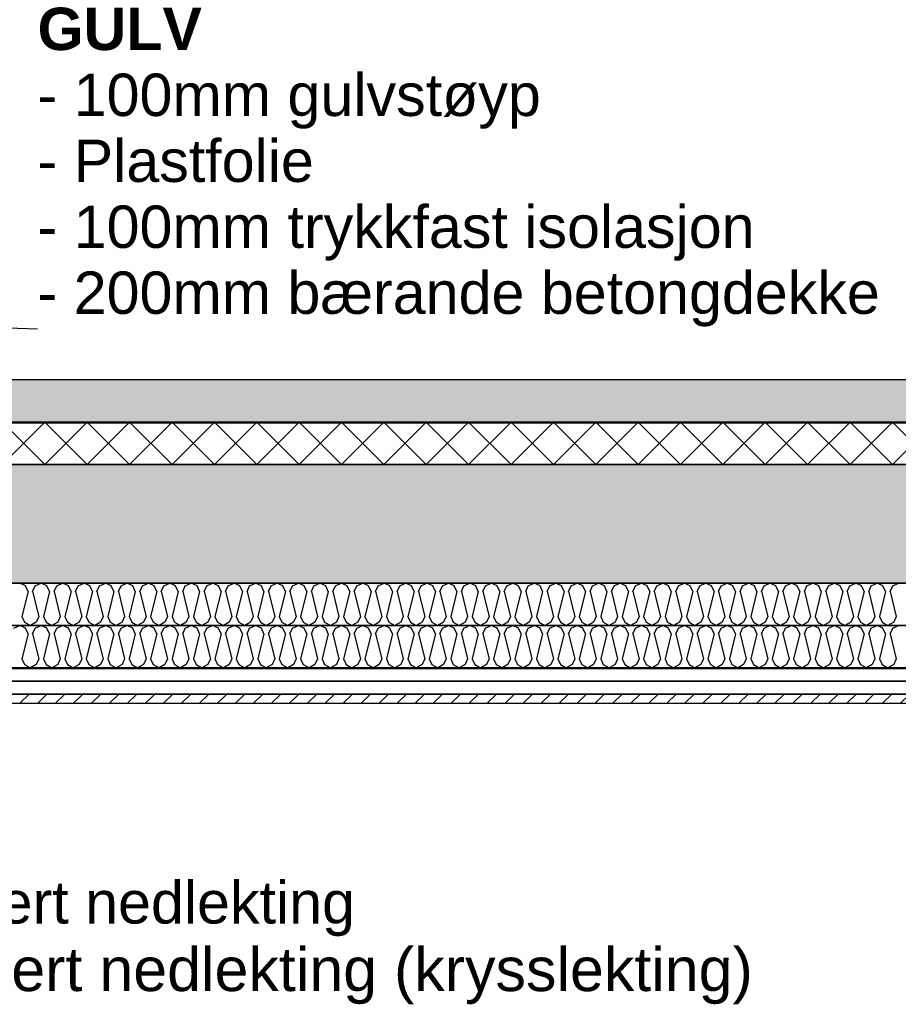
# Model space of a CAD drawing. Header units: millimetres. Extents: x -20520 to 12860, y -2780 to 10870.
# Tile 8 of 147: x -10883 to -8809, y 2025 to 4350. Entities that reach past the tile are written whole.
import ezdxf

# ---------------------------------------------------------------- set-up
doc = ezdxf.new("R2010")
doc.units = ezdxf.units.MM
doc.header["$LTSCALE"] = 0.5
doc.header["$MEASUREMENT"] = 0
doc.linetypes.add('PLINE', pattern=[0])
for name, color, linetype in [('231- Bærende yttervegger (Skravur)(Nye konstruksjoner)', 7, 'Continuous'), ('251- Frittbærende dekker (Skravur)(Nye konstruksjoner)', 7, 'Continuous'), ('858- Detaljer(Nye konstruksjoner)', 7, 'Continuous')]:
    doc.layers.add(name, color=color, linetype=linetype)
doc.styles.add('GENERATED_STYLE_1', font='arial.ttf')
doc.dimstyles.new('GENERATED_STYLE__1', dxfattribs={"dimtxt": 0.18, "dimasz": 76, "dimexe": 0.18, "dimexo": 0.0625, "dimgap": 0, "dimtad": 0, "dimtih": 1, "dimtoh": 1, "dimdec": 4, "dimzin": 0, "dimdsep": 46, "dimcen": 0.09, "dimadec": 0, "dimazin": 0, "dimtfac": 1, "dimtdec": 4, "dimtmove": 0, "dimatfit": 3, "dimldrblk": 'ARROWHEAD_17', "dimfxl": 1, "dimtolj": 1, "dimtzin": 0, "dimarcsym": 0})

# ---------------------------------------------------------------- blocks, each defined once
blk = doc.blocks.new('*X16')
at = {"layer": '251- Frittbærende dekker (Skravur)(Nye konstruksjoner)', "linetype": 'PLINE'}
for p, q in [((-10923.4, 3300), (-10823.4, 3400)), ((-10823.4, 3300), (-10923.4, 3400)), ((-10823.4, 3300), (-10723.4, 3400)), ((-10723.4, 3300), (-10823.4, 3400)), ((-10723.4, 3300), (-10623.4, 3400)), ((-10623.4, 3300), (-10723.4, 3400)), ((-10623.4, 3300), (-10523.4, 3400)), ((-10523.4, 3300), (-10623.4, 3400)), ((-10523.4, 3300), (-10423.4, 3400)), ((-10423.4, 3300), (-10523.4, 3400)), ((-10423.4, 3300), (-10323.4, 3400)), ((-10323.4, 3300), (-10423.4, 3400)), ((-10323.4, 3300), (-10223.4, 3400)), ((-10223.4, 3300), (-10323.4, 3400)), ((-10223.4, 3300), (-10123.4, 3400)), ((-10123.4, 3300), (-10223.4, 3400)), ((-10123.4, 3300), (-10023.4, 3400)), ((-10023.4, 3300), (-10123.4, 3400)), ((-10023.4, 3300), (-9923.4, 3400)), ((-9923.4, 3300), (-10023.4, 3400)), ((-9923.4, 3300), (-9823.4, 3400)), ((-9823.4, 3300), (-9923.4, 3400)), ((-9823.4, 3300), (-9723.4, 3400)), ((-9723.4, 3300), (-9823.4, 3400)), ((-9723.4, 3300), (-9623.4, 3400)), ((-9623.4, 3300), (-9723.4, 3400)), ((-9623.4, 3300), (-9523.4, 3400)), ((-9523.4, 3300), (-9623.4, 3400)), ((-9523.4, 3300), (-9423.4, 3400)), ((-9423.4, 3300), (-9523.4, 3400)), ((-9423.4, 3300), (-9323.4, 3400)), ((-9323.4, 3300), (-9423.4, 3400)), ((-9323.4, 3300), (-9223.4, 3400)), ((-9223.4, 3300), (-9323.4, 3400)), ((-9223.4, 3300), (-9123.4, 3400)), ((-9123.4, 3300), (-9223.4, 3400)), ((-9123.4, 3300), (-9023.4, 3400)), ((-9023.4, 3300), (-9123.4, 3400)), ((-9023.4, 3300), (-8923.4, 3400)), ((-8923.4, 3300), (-9023.4, 3400)), ((-8923.4, 3300), (-8823.4, 3400)), ((-8823.4, 3300), (-8923.4, 3400)), ((-8823.4, 3300), (-8723.4, 3400)), ((-8723.4, 3300), (-8823.4, 3400))]:
    blk.add_line(p, q, dxfattribs=at)
blk = doc.blocks.new('*X17')
at = {"layer": '251- Frittbærende dekker (Skravur)(Nye konstruksjoner)', "linetype": 'PLINE'}
for p, q in [((-10869, 3013.5), (-10882.9, 3020)), ((-10862.9, 2999.9), (-10877.5, 2941.3)), ((-10862.9, 2999.9), (-10869, 3013.5)), ((-10852.3, 2999.9), (-10846.1, 3013.5)), ((-10852.3, 2999.9), (-10837.6, 2941.3)), ((-10846.1, 3013.5), (-10832.3, 3020)), ((-10818.5, 3013.5), (-10832.3, 3020)), ((-10812.3, 2999.9), (-10827, 2941.3)), ((-10812.3, 2999.9), (-10818.5, 3013.5)), ((-10801.7, 2999.9), (-10795.5, 3013.5)), ((-10801.7, 2999.9), (-10787, 2941.3)), ((-10795.5, 3013.5), (-10781.7, 3020)), ((-10767.9, 3013.5), (-10781.7, 3020)), ((-10761.7, 2999.9), (-10776.4, 2941.3)), ((-10761.7, 2999.9), (-10767.9, 3013.5)), ((-10751.1, 2999.9), (-10744.9, 3013.5)), ((-10751.1, 2999.9), (-10736.4, 2941.3)), ((-10744.9, 3013.5), (-10731.1, 3020)), ((-10717.3, 3013.5), (-10731.1, 3020)), ((-10711.1, 2999.9), (-10725.8, 2941.3)), ((-10711.1, 2999.9), (-10717.3, 3013.5)), ((-10700.5, 2999.9), (-10694.3, 3013.5)), ((-10700.5, 2999.9), (-10685.8, 2941.3)), ((-10694.3, 3013.5), (-10680.5, 3020)), ((-10666.7, 3013.5), (-10680.5, 3020)), ((-10660.5, 2999.9), (-10675.2, 2941.3)), ((-10660.5, 2999.9), (-10666.7, 3013.5)), ((-10649.9, 2999.9), (-10643.7, 3013.5)), ((-10649.9, 2999.9), (-10635.2, 2941.3)), ((-10643.7, 3013.5), (-10629.9, 3020)), ((-10616.1, 3013.5), (-10629.9, 3020)), ((-10610, 2999.9), (-10624.6, 2941.3)), ((-10610, 2999.9), (-10616.1, 3013.5)), ((-10599.3, 2999.9), (-10593.2, 3013.5)), ((-10599.3, 2999.9), (-10584.7, 2941.3)), ((-10593.2, 3013.5), (-10579.3, 3020)), ((-10565.5, 3013.5), (-10579.3, 3020)), ((-10559.4, 2999.9), (-10574, 2941.3)), ((-10559.4, 2999.9), (-10565.5, 3013.5)), ((-10548.7, 2999.9), (-10542.6, 3013.5)), ((-10548.7, 2999.9), (-10534.1, 2941.3)), ((-10542.6, 3013.5), (-10528.8, 3020)), ((-10514.9, 3013.5), (-10528.8, 3020)), ((-10508.8, 2999.9), (-10523.4, 2941.3)), ((-10508.8, 2999.9), (-10514.9, 3013.5)), ((-10498.2, 2999.9), (-10492, 3013.5)), ((-10498.2, 2999.9), (-10483.5, 2941.3)), ((-10492, 3013.5), (-10478.2, 3020)), ((-10464.4, 3013.5), (-10478.2, 3020)), ((-10458.2, 2999.9), (-10472.9, 2941.3)), ((-10458.2, 2999.9), (-10464.4, 3013.5)), ((-10447.6, 2999.9), (-10441.4, 3013.5)), ((-10447.6, 2999.9), (-10432.9, 2941.3)), ((-10441.4, 3013.5), (-10427.6, 3020)), ((-10413.8, 3013.5), (-10427.6, 3020)), ((-10407.6, 2999.9), (-10422.3, 2941.3)), ((-10407.6, 2999.9), (-10413.8, 3013.5)), ((-10397, 2999.9), (-10390.8, 3013.5)), ((-10397, 2999.9), (-10382.3, 2941.3)), ((-10390.8, 3013.5), (-10377, 3020)), ((-10363.2, 3013.5), (-10377, 3020)), ((-10357, 2999.9), (-10371.7, 2941.3)), ((-10357, 2999.9), (-10363.2, 3013.5)), ((-10346.4, 2999.9), (-10340.2, 3013.5)), ((-10346.4, 2999.9), (-10331.7, 2941.3)), ((-10340.2, 3013.5), (-10326.4, 3020)), ((-10312.6, 3013.5), (-10326.4, 3020)), ((-10306.4, 2999.9), (-10321.1, 2941.3)), ((-10306.4, 2999.9), (-10312.6, 3013.5)), ((-10295.8, 2999.9), (-10289.6, 3013.5)), ((-10295.8, 2999.9), (-10281.1, 2941.3)), ((-10289.6, 3013.5), (-10275.8, 3020)), ((-10262, 3013.5), (-10275.8, 3020)), ((-10255.9, 2999.9), (-10270.5, 2941.3)), ((-10255.9, 2999.9), (-10262, 3013.5)), ((-10245.2, 2999.9), (-10239.1, 3013.5)), ((-10245.2, 2999.9), (-10230.6, 2941.3)), ((-10239.1, 3013.5), (-10225.2, 3020)), ((-10211.4, 3013.5), (-10225.2, 3020)), ((-10205.3, 2999.9), (-10219.9, 2941.3)), ((-10205.3, 2999.9), (-10211.4, 3013.5)), ((-10194.6, 2999.9), (-10188.5, 3013.5)), ((-10194.6, 2999.9), (-10180, 2941.3)), ((-10188.5, 3013.5), (-10174.7, 3020)), ((-10160.8, 3013.5), (-10174.7, 3020)), ((-10154.7, 2999.9), (-10169.3, 2941.3)), ((-10154.7, 2999.9), (-10160.8, 3013.5)), ((-10144.1, 2999.9), (-10137.9, 3013.5)), ((-10144.1, 2999.9), (-10129.4, 2941.3)), ((-10137.9, 3013.5), (-10124.1, 3020)), ((-10110.3, 3013.5), (-10124.1, 3020)), ((-10104.1, 2999.9), (-10118.8, 2941.3)), ((-10104.1, 2999.9), (-10110.3, 3013.5)), ((-10093.5, 2999.9), (-10087.3, 3013.5)), ((-10093.5, 2999.9), (-10078.8, 2941.3)), ((-10087.3, 3013.5), (-10073.5, 3020)), ((-10059.7, 3013.5), (-10073.5, 3020)), ((-10053.5, 2999.9), (-10068.2, 2941.3)), ((-10053.5, 2999.9), (-10059.7, 3013.5)), ((-10042.9, 2999.9), (-10036.7, 3013.5)), ((-10042.9, 2999.9), (-10028.2, 2941.3)), ((-10036.7, 3013.5), (-10022.9, 3020)), ((-10009.1, 3013.5), (-10022.9, 3020)), ((-10002.9, 2999.9), (-10017.6, 2941.3)), ((-10002.9, 2999.9), (-10009.1, 3013.5)), ((-9992.3, 2999.9), (-9986.1, 3013.5)), ((-9992.3, 2999.9), (-9977.6, 2941.3)), ((-9986.1, 3013.5), (-9972.3, 3020)), ((-9958.5, 3013.5), (-9972.3, 3020)), ((-9952.3, 2999.9), (-9967, 2941.3)), ((-9952.3, 2999.9), (-9958.5, 3013.5)), ((-9941.7, 2999.9), (-9935.5, 3013.5)), ((-9941.7, 2999.9), (-9927, 2941.3)), ((-9935.5, 3013.5), (-9921.7, 3020)), ((-9907.9, 3013.5), (-9921.7, 3020)), ((-9901.8, 2999.9), (-9916.4, 2941.3)), ((-9901.8, 2999.9), (-9907.9, 3013.5)), ((-9891.1, 2999.9), (-9885, 3013.5)), ((-9891.1, 2999.9), (-9876.5, 2941.3)), ((-9885, 3013.5), (-9871.1, 3020)), ((-9857.3, 3013.5), (-9871.1, 3020)), ((-9851.2, 2999.9), (-9865.8, 2941.3)), ((-9851.2, 2999.9), (-9857.3, 3013.5)), ((-9840.5, 2999.9), (-9834.4, 3013.5)), ((-9840.5, 2999.9), (-9825.9, 2941.3)), ((-9834.4, 3013.5), (-9820.6, 3020)), ((-9806.7, 3013.5), (-9820.6, 3020)), ((-9800.6, 2999.9), (-9815.2, 2941.3)), ((-9800.6, 2999.9), (-9806.7, 3013.5)), ((-9790, 2999.9), (-9783.8, 3013.5)), ((-9790, 2999.9), (-9775.3, 2941.3)), ((-9783.8, 3013.5), (-9770, 3020)), ((-9756.2, 3013.5), (-9770, 3020)), ((-9750, 2999.9), (-9764.7, 2941.3)), ((-9750, 2999.9), (-9756.2, 3013.5)), ((-9739.4, 2999.9), (-9733.2, 3013.5)), ((-9739.4, 2999.9), (-9724.7, 2941.3)), ((-9733.2, 3013.5), (-9719.4, 3020)), ((-9705.6, 3013.5), (-9719.4, 3020)), ((-9699.4, 2999.9), (-9714.1, 2941.3)), ((-9699.4, 2999.9), (-9705.6, 3013.5)), ((-9688.8, 2999.9), (-9682.6, 3013.5)), ((-9688.8, 2999.9), (-9674.1, 2941.3)), ((-9682.6, 3013.5), (-9668.8, 3020)), ((-9655, 3013.5), (-9668.8, 3020)), ((-9648.8, 2999.9), (-9663.5, 2941.3)), ((-9648.8, 2999.9), (-9655, 3013.5)), ((-9638.2, 2999.9), (-9632, 3013.5)), ((-9638.2, 2999.9), (-9623.5, 2941.3)), ((-9632, 3013.5), (-9618.2, 3020)), ((-9604.4, 3013.5), (-9618.2, 3020)), ((-9598.2, 2999.9), (-9612.9, 2941.3)), ((-9598.2, 2999.9), (-9604.4, 3013.5)), ((-9587.6, 2999.9), (-9581.4, 3013.5)), ((-9587.6, 2999.9), (-9572.9, 2941.3)), ((-9581.4, 3013.5), (-9567.6, 3020)), ((-9553.8, 3013.5), (-9567.6, 3020)), ((-9547.6, 2999.9), (-9562.3, 2941.3)), ((-9547.6, 2999.9), (-9553.8, 3013.5)), ((-9537, 2999.9), (-9530.9, 3013.5)), ((-9537, 2999.9), (-9522.4, 2941.3)), ((-9530.9, 3013.5), (-9517, 3020)), ((-9503.2, 3013.5), (-9517, 3020)), ((-9497.1, 2999.9), (-9511.7, 2941.3)), ((-9497.1, 2999.9), (-9503.2, 3013.5)), ((-9486.4, 2999.9), (-9480.3, 3013.5)), ((-9486.4, 2999.9), (-9471.8, 2941.3)), ((-9480.3, 3013.5), (-9466.5, 3020)), ((-9452.6, 3013.5), (-9466.5, 3020)), ((-9446.5, 2999.9), (-9461.1, 2941.3)), ((-9446.5, 2999.9), (-9452.6, 3013.5)), ((-9435.8, 2999.9), (-9429.7, 3013.5)), ((-9435.8, 2999.9), (-9421.2, 2941.3)), ((-9429.7, 3013.5), (-9415.9, 3020)), ((-9402.1, 3013.5), (-9415.9, 3020)), ((-9395.9, 2999.9), (-9410.6, 2941.3)), ((-9395.9, 2999.9), (-9402.1, 3013.5)), ((-9385.3, 2999.9), (-9379.1, 3013.5)), ((-9385.3, 2999.9), (-9370.6, 2941.3)), ((-9379.1, 3013.5), (-9365.3, 3020)), ((-9351.5, 3013.5), (-9365.3, 3020)), ((-9345.3, 2999.9), (-9360, 2941.3)), ((-9345.3, 2999.9), (-9351.5, 3013.5)), ((-9334.7, 2999.9), (-9328.5, 3013.5)), ((-9334.7, 2999.9), (-9320, 2941.3)), ((-9328.5, 3013.5), (-9314.7, 3020)), ((-9300.9, 3013.5), (-9314.7, 3020)), ((-9294.7, 2999.9), (-9309.4, 2941.3)), ((-9294.7, 2999.9), (-9300.9, 3013.5)), ((-9284.1, 2999.9), (-9277.9, 3013.5)), ((-9284.1, 2999.9), (-9269.4, 2941.3)), ((-9277.9, 3013.5), (-9264.1, 3020)), ((-9250.3, 3013.5), (-9264.1, 3020)), ((-9244.1, 2999.9), (-9258.8, 2941.3)), ((-9244.1, 2999.9), (-9250.3, 3013.5)), ((-9233.5, 2999.9), (-9227.3, 3013.5)), ((-9233.5, 2999.9), (-9218.8, 2941.3)), ((-9227.3, 3013.5), (-9213.5, 3020)), ((-9199.7, 3013.5), (-9213.5, 3020)), ((-9193.5, 2999.9), (-9208.2, 2941.3)), ((-9193.5, 2999.9), (-9199.7, 3013.5)), ((-9182.9, 2999.9), (-9176.8, 3013.5)), ((-9182.9, 2999.9), (-9168.3, 2941.3)), ((-9176.8, 3013.5), (-9162.9, 3020)), ((-9149.1, 3013.5), (-9162.9, 3020)), ((-9143, 2999.9), (-9157.6, 2941.3)), ((-9143, 2999.9), (-9149.1, 3013.5)), ((-9132.3, 2999.9), (-9126.2, 3013.5)), ((-9132.3, 2999.9), (-9117.7, 2941.3)), ((-9126.2, 3013.5), (-9112.4, 3020)), ((-9098.5, 3013.5), (-9112.4, 3020)), ((-9092.4, 2999.9), (-9107, 2941.3)), ((-9092.4, 2999.9), (-9098.5, 3013.5)), ((-9081.7, 2999.9), (-9075.6, 3013.5)), ((-9081.7, 2999.9), (-9067.1, 2941.3)), ((-9075.6, 3013.5), (-9061.8, 3020)), ((-9048, 3013.5), (-9061.8, 3020)), ((-9041.8, 2999.9), (-9056.5, 2941.3)), ((-9041.8, 2999.9), (-9048, 3013.5)), ((-9031.2, 2999.9), (-9025, 3013.5)), ((-9031.2, 2999.9), (-9016.5, 2941.3)), ((-9025, 3013.5), (-9011.2, 3020)), ((-8997.4, 3013.5), (-9011.2, 3020)), ((-8991.2, 2999.9), (-9005.9, 2941.3)), ((-8991.2, 2999.9), (-8997.4, 3013.5)), ((-8980.6, 2999.9), (-8974.4, 3013.5)), ((-8980.6, 2999.9), (-8965.9, 2941.3)), ((-8974.4, 3013.5), (-8960.6, 3020)), ((-8946.8, 3013.5), (-8960.6, 3020)), ((-8940.6, 2999.9), (-8955.3, 2941.3)), ((-8940.6, 2999.9), (-8946.8, 3013.5)), ((-8930, 2999.9), (-8923.8, 3013.5)), ((-8930, 2999.9), (-8915.3, 2941.3)), ((-8923.8, 3013.5), (-8910, 3020)), ((-8896.2, 3013.5), (-8910, 3020)), ((-8890, 2999.9), (-8904.7, 2941.3)), ((-8890, 2999.9), (-8896.2, 3013.5)), ((-8879.4, 2999.9), (-8873.2, 3013.5)), ((-8879.4, 2999.9), (-8864.7, 2941.3)), ((-8873.2, 3013.5), (-8859.4, 3020)), ((-8845.6, 3013.5), (-8859.4, 3020)), ((-8839.4, 2999.9), (-8854.1, 2941.3)), ((-8839.4, 2999.9), (-8845.6, 3013.5)), ((-8828.8, 2999.9), (-8822.7, 3013.5)), ((-8828.8, 2999.9), (-8814.2, 2941.3)), ((-8822.7, 3013.5), (-8808.8, 3020)), ((-10877.5, 2941.3), (-10871.4, 2927.7)), ((-10837.6, 2941.3), (-10843.8, 2927.7)), ((-10827, 2941.3), (-10820.8, 2927.7)), ((-10787, 2941.3), (-10793.2, 2927.7)), ((-10776.4, 2941.3), (-10770.2, 2927.7)), ((-10736.4, 2941.3), (-10742.6, 2927.7)), ((-10725.8, 2941.3), (-10719.6, 2927.7)), ((-10685.8, 2941.3), (-10692, 2927.7)), ((-10675.2, 2941.3), (-10669, 2927.7)), ((-10635.2, 2941.3), (-10641.4, 2927.7)), ((-10624.6, 2941.3), (-10618.5, 2927.7)), ((-10584.7, 2941.3), (-10590.8, 2927.7)), ((-10574, 2941.3), (-10567.9, 2927.7)), ((-10534.1, 2941.3), (-10540.2, 2927.7)), ((-10523.4, 2941.3), (-10517.3, 2927.7)), ((-10483.5, 2941.3), (-10489.7, 2927.7)), ((-10472.9, 2941.3), (-10466.7, 2927.7)), ((-10432.9, 2941.3), (-10439.1, 2927.7)), ((-10422.3, 2941.3), (-10416.1, 2927.7)), ((-10382.3, 2941.3), (-10388.5, 2927.7)), ((-10371.7, 2941.3), (-10365.5, 2927.7)), ((-10331.7, 2941.3), (-10337.9, 2927.7)), ((-10321.1, 2941.3), (-10314.9, 2927.7)), ((-10281.1, 2941.3), (-10287.3, 2927.7)), ((-10270.5, 2941.3), (-10264.4, 2927.7)), ((-10230.6, 2941.3), (-10236.7, 2927.7)), ((-10219.9, 2941.3), (-10213.8, 2927.7)), ((-10180, 2941.3), (-10186.1, 2927.7)), ((-10169.3, 2941.3), (-10163.2, 2927.7)), ((-10129.4, 2941.3), (-10135.6, 2927.7)), ((-10118.8, 2941.3), (-10112.6, 2927.7)), ((-10078.8, 2941.3), (-10085, 2927.7)), ((-10068.2, 2941.3), (-10062, 2927.7)), ((-10028.2, 2941.3), (-10034.4, 2927.7)), ((-10017.6, 2941.3), (-10011.4, 2927.7)), ((-9977.6, 2941.3), (-9983.8, 2927.7)), ((-9967, 2941.3), (-9960.8, 2927.7)), ((-9927, 2941.3), (-9933.2, 2927.7)), ((-9916.4, 2941.3), (-9910.3, 2927.7)), ((-9876.5, 2941.3), (-9882.6, 2927.7)), ((-9865.8, 2941.3), (-9859.7, 2927.7)), ((-9825.9, 2941.3), (-9832, 2927.7)), ((-9815.2, 2941.3), (-9809.1, 2927.7)), ((-9775.3, 2941.3), (-9781.5, 2927.7)), ((-9764.7, 2941.3), (-9758.5, 2927.7)), ((-9724.7, 2941.3), (-9730.9, 2927.7)), ((-9714.1, 2941.3), (-9707.9, 2927.7)), ((-9674.1, 2941.3), (-9680.3, 2927.7)), ((-9663.5, 2941.3), (-9657.3, 2927.7)), ((-9623.5, 2941.3), (-9629.7, 2927.7)), ((-9612.9, 2941.3), (-9606.7, 2927.7)), ((-9572.9, 2941.3), (-9579.1, 2927.7)), ((-9562.3, 2941.3), (-9556.1, 2927.7)), ((-9522.4, 2941.3), (-9528.5, 2927.7)), ((-9511.7, 2941.3), (-9505.6, 2927.7)), ((-9471.8, 2941.3), (-9477.9, 2927.7)), ((-9461.1, 2941.3), (-9455, 2927.7)), ((-9421.2, 2941.3), (-9427.3, 2927.7)), ((-9410.6, 2941.3), (-9404.4, 2927.7)), ((-9370.6, 2941.3), (-9376.8, 2927.7)), ((-9360, 2941.3), (-9353.8, 2927.7)), ((-9320, 2941.3), (-9326.2, 2927.7)), ((-9309.4, 2941.3), (-9303.2, 2927.7)), ((-9269.4, 2941.3), (-9275.6, 2927.7)), ((-9258.8, 2941.3), (-9252.6, 2927.7)), ((-9218.8, 2941.3), (-9225, 2927.7)), ((-9208.2, 2941.3), (-9202, 2927.7)), ((-9168.3, 2941.3), (-9174.4, 2927.7)), ((-9157.6, 2941.3), (-9151.5, 2927.7)), ((-9117.7, 2941.3), (-9123.8, 2927.7)), ((-9107, 2941.3), (-9100.9, 2927.7)), ((-9067.1, 2941.3), (-9073.2, 2927.7)), ((-9056.5, 2941.3), (-9050.3, 2927.7)), ((-9016.5, 2941.3), (-9022.7, 2927.7)), ((-9005.9, 2941.3), (-8999.7, 2927.7)), ((-8965.9, 2941.3), (-8972.1, 2927.7)), ((-8955.3, 2941.3), (-8949.1, 2927.7)), ((-8915.3, 2941.3), (-8921.5, 2927.7)), ((-8904.7, 2941.3), (-8898.5, 2927.7)), ((-8864.7, 2941.3), (-8870.9, 2927.7)), ((-8854.1, 2941.3), (-8847.9, 2927.7)), ((-8814.2, 2941.3), (-8820.3, 2927.7)), ((-10871.4, 2927.7), (-10857.6, 2920)), ((-10843.8, 2927.7), (-10857.6, 2920)), ((-10820.8, 2927.7), (-10807, 2920)), ((-10793.2, 2927.7), (-10807, 2920)), ((-10770.2, 2927.7), (-10756.4, 2920)), ((-10742.6, 2927.7), (-10756.4, 2920)), ((-10719.6, 2927.7), (-10705.8, 2920)), ((-10692, 2927.7), (-10705.8, 2920)), ((-10669, 2927.7), (-10655.2, 2920)), ((-10641.4, 2927.7), (-10655.2, 2920)), ((-10618.5, 2927.7), (-10604.6, 2920)), ((-10590.8, 2927.7), (-10604.6, 2920)), ((-10567.9, 2927.7), (-10554.1, 2920)), ((-10540.2, 2927.7), (-10554.1, 2920)), ((-10517.3, 2927.7), (-10503.5, 2920)), ((-10489.7, 2927.7), (-10503.5, 2920)), ((-10466.7, 2927.7), (-10452.9, 2920)), ((-10439.1, 2927.7), (-10452.9, 2920)), ((-10416.1, 2927.7), (-10402.3, 2920)), ((-10388.5, 2927.7), (-10402.3, 2920)), ((-10365.5, 2927.7), (-10351.7, 2920)), ((-10337.9, 2927.7), (-10351.7, 2920)), ((-10314.9, 2927.7), (-10301.1, 2920)), ((-10287.3, 2927.7), (-10301.1, 2920)), ((-10264.4, 2927.7), (-10250.5, 2920)), ((-10236.7, 2927.7), (-10250.5, 2920)), ((-10213.8, 2927.7), (-10200, 2920)), ((-10186.1, 2927.7), (-10200, 2920)), ((-10163.2, 2927.7), (-10149.4, 2920)), ((-10135.6, 2927.7), (-10149.4, 2920)), ((-10112.6, 2927.7), (-10098.8, 2920)), ((-10085, 2927.7), (-10098.8, 2920)), ((-10062, 2927.7), (-10048.2, 2920)), ((-10034.4, 2927.7), (-10048.2, 2920)), ((-10011.4, 2927.7), (-9997.6, 2920)), ((-9983.8, 2927.7), (-9997.6, 2920)), ((-9960.8, 2927.7), (-9947, 2920)), ((-9933.2, 2927.7), (-9947, 2920)), ((-9910.3, 2927.7), (-9896.4, 2920)), ((-9882.6, 2927.7), (-9896.4, 2920)), ((-9859.7, 2927.7), (-9845.9, 2920)), ((-9832, 2927.7), (-9845.9, 2920)), ((-9809.1, 2927.7), (-9795.3, 2920)), ((-9781.5, 2927.7), (-9795.3, 2920)), ((-9758.5, 2927.7), (-9744.7, 2920)), ((-9730.9, 2927.7), (-9744.7, 2920)), ((-9707.9, 2927.7), (-9694.1, 2920)), ((-9680.3, 2927.7), (-9694.1, 2920)), ((-9657.3, 2927.7), (-9643.5, 2920)), ((-9629.7, 2927.7), (-9643.5, 2920)), ((-9606.7, 2927.7), (-9592.9, 2920)), ((-9579.1, 2927.7), (-9592.9, 2920)), ((-9556.1, 2927.7), (-9542.3, 2920)), ((-9528.5, 2927.7), (-9542.3, 2920)), ((-9505.6, 2927.7), (-9491.7, 2920)), ((-9477.9, 2927.7), (-9491.7, 2920)), ((-9455, 2927.7), (-9441.2, 2920)), ((-9427.3, 2927.7), (-9441.2, 2920)), ((-9404.4, 2927.7), (-9390.6, 2920)), ((-9376.8, 2927.7), (-9390.6, 2920)), ((-9353.8, 2927.7), (-9340, 2920)), ((-9326.2, 2927.7), (-9340, 2920)), ((-9303.2, 2927.7), (-9289.4, 2920)), ((-9275.6, 2927.7), (-9289.4, 2920)), ((-9252.6, 2927.7), (-9238.8, 2920)), ((-9225, 2927.7), (-9238.8, 2920)), ((-9202, 2927.7), (-9188.2, 2920)), ((-9174.4, 2927.7), (-9188.2, 2920)), ((-9151.5, 2927.7), (-9137.6, 2920)), ((-9123.8, 2927.7), (-9137.6, 2920)), ((-9100.9, 2927.7), (-9087.1, 2920)), ((-9073.2, 2927.7), (-9087.1, 2920)), ((-9050.3, 2927.7), (-9036.5, 2920)), ((-9022.7, 2927.7), (-9036.5, 2920)), ((-8999.7, 2927.7), (-8985.9, 2920)), ((-8972.1, 2927.7), (-8985.9, 2920)), ((-8949.1, 2927.7), (-8935.3, 2920)), ((-8921.5, 2927.7), (-8935.3, 2920)), ((-8898.5, 2927.7), (-8884.7, 2920)), ((-8870.9, 2927.7), (-8884.7, 2920)), ((-8847.9, 2927.7), (-8834.1, 2920)), ((-8820.3, 2927.7), (-8834.1, 2920))]:
    blk.add_line(p, q, dxfattribs=at)
blk = doc.blocks.new('*X18')
at = {"layer": '251- Frittbærende dekker (Skravur)(Nye konstruksjoner)', "linetype": 'PLINE'}
for p, q in [((-10896.7, 2913.5), (-10882.9, 2920)), ((-10869, 2913.5), (-10882.9, 2920)), ((-10862.9, 2899.9), (-10869, 2913.5)), ((-10852.3, 2899.9), (-10846.1, 2913.5)), ((-10846.1, 2913.5), (-10832.3, 2920)), ((-10818.5, 2913.5), (-10832.3, 2920)), ((-10812.3, 2899.9), (-10818.5, 2913.5)), ((-10801.7, 2899.9), (-10795.5, 2913.5)), ((-10795.5, 2913.5), (-10781.7, 2920)), ((-10767.9, 2913.5), (-10781.7, 2920)), ((-10761.7, 2899.9), (-10767.9, 2913.5)), ((-10751.1, 2899.9), (-10744.9, 2913.5)), ((-10744.9, 2913.5), (-10731.1, 2920)), ((-10717.3, 2913.5), (-10731.1, 2920)), ((-10711.1, 2899.9), (-10717.3, 2913.5)), ((-10700.5, 2899.9), (-10694.3, 2913.5)), ((-10694.3, 2913.5), (-10680.5, 2920)), ((-10666.7, 2913.5), (-10680.5, 2920)), ((-10660.5, 2899.9), (-10666.7, 2913.5)), ((-10649.9, 2899.9), (-10643.7, 2913.5)), ((-10643.7, 2913.5), (-10629.9, 2920)), ((-10616.1, 2913.5), (-10629.9, 2920)), ((-10610, 2899.9), (-10616.1, 2913.5)), ((-10599.3, 2899.9), (-10593.2, 2913.5)), ((-10593.2, 2913.5), (-10579.3, 2920)), ((-10565.5, 2913.5), (-10579.3, 2920)), ((-10559.4, 2899.9), (-10565.5, 2913.5)), ((-10548.7, 2899.9), (-10542.6, 2913.5)), ((-10542.6, 2913.5), (-10528.8, 2920)), ((-10514.9, 2913.5), (-10528.8, 2920)), ((-10508.8, 2899.9), (-10514.9, 2913.5)), ((-10498.2, 2899.9), (-10492, 2913.5)), ((-10492, 2913.5), (-10478.2, 2920)), ((-10464.4, 2913.5), (-10478.2, 2920)), ((-10458.2, 2899.9), (-10464.4, 2913.5)), ((-10447.6, 2899.9), (-10441.4, 2913.5)), ((-10441.4, 2913.5), (-10427.6, 2920)), ((-10413.8, 2913.5), (-10427.6, 2920)), ((-10407.6, 2899.9), (-10413.8, 2913.5)), ((-10397, 2899.9), (-10390.8, 2913.5)), ((-10390.8, 2913.5), (-10377, 2920)), ((-10363.2, 2913.5), (-10377, 2920)), ((-10357, 2899.9), (-10363.2, 2913.5)), ((-10346.4, 2899.9), (-10340.2, 2913.5)), ((-10340.2, 2913.5), (-10326.4, 2920)), ((-10312.6, 2913.5), (-10326.4, 2920)), ((-10306.4, 2899.9), (-10312.6, 2913.5)), ((-10295.8, 2899.9), (-10289.6, 2913.5)), ((-10289.6, 2913.5), (-10275.8, 2920)), ((-10262, 2913.5), (-10275.8, 2920)), ((-10255.9, 2899.9), (-10262, 2913.5)), ((-10245.2, 2899.9), (-10239.1, 2913.5)), ((-10239.1, 2913.5), (-10225.2, 2920)), ((-10211.4, 2913.5), (-10225.2, 2920)), ((-10205.3, 2899.9), (-10211.4, 2913.5)), ((-10194.6, 2899.9), (-10188.5, 2913.5)), ((-10188.5, 2913.5), (-10174.7, 2920)), ((-10160.8, 2913.5), (-10174.7, 2920)), ((-10154.7, 2899.9), (-10160.8, 2913.5)), ((-10144.1, 2899.9), (-10137.9, 2913.5)), ((-10137.9, 2913.5), (-10124.1, 2920)), ((-10110.3, 2913.5), (-10124.1, 2920)), ((-10104.1, 2899.9), (-10110.3, 2913.5)), ((-10093.5, 2899.9), (-10087.3, 2913.5)), ((-10087.3, 2913.5), (-10073.5, 2920)), ((-10059.7, 2913.5), (-10073.5, 2920)), ((-10053.5, 2899.9), (-10059.7, 2913.5)), ((-10042.9, 2899.9), (-10036.7, 2913.5)), ((-10036.7, 2913.5), (-10022.9, 2920)), ((-10009.1, 2913.5), (-10022.9, 2920)), ((-10002.9, 2899.9), (-10009.1, 2913.5)), ((-9992.3, 2899.9), (-9986.1, 2913.5)), ((-9986.1, 2913.5), (-9972.3, 2920)), ((-9958.5, 2913.5), (-9972.3, 2920)), ((-9952.3, 2899.9), (-9958.5, 2913.5)), ((-9941.7, 2899.9), (-9935.5, 2913.5)), ((-9935.5, 2913.5), (-9921.7, 2920)), ((-9907.9, 2913.5), (-9921.7, 2920)), ((-9901.8, 2899.9), (-9907.9, 2913.5)), ((-9891.1, 2899.9), (-9885, 2913.5)), ((-9885, 2913.5), (-9871.1, 2920)), ((-9857.3, 2913.5), (-9871.1, 2920)), ((-9851.2, 2899.9), (-9857.3, 2913.5)), ((-9840.5, 2899.9), (-9834.4, 2913.5)), ((-9834.4, 2913.5), (-9820.6, 2920)), ((-9806.7, 2913.5), (-9820.6, 2920)), ((-9800.6, 2899.9), (-9806.7, 2913.5)), ((-9790, 2899.9), (-9783.8, 2913.5)), ((-9783.8, 2913.5), (-9770, 2920)), ((-9756.2, 2913.5), (-9770, 2920)), ((-9750, 2899.9), (-9756.2, 2913.5)), ((-9739.4, 2899.9), (-9733.2, 2913.5)), ((-9733.2, 2913.5), (-9719.4, 2920)), ((-9705.6, 2913.5), (-9719.4, 2920)), ((-9699.4, 2899.9), (-9705.6, 2913.5)), ((-9688.8, 2899.9), (-9682.6, 2913.5)), ((-9682.6, 2913.5), (-9668.8, 2920)), ((-9655, 2913.5), (-9668.8, 2920)), ((-9648.8, 2899.9), (-9655, 2913.5)), ((-9638.2, 2899.9), (-9632, 2913.5)), ((-9632, 2913.5), (-9618.2, 2920)), ((-9604.4, 2913.5), (-9618.2, 2920)), ((-9598.2, 2899.9), (-9604.4, 2913.5)), ((-9587.6, 2899.9), (-9581.4, 2913.5)), ((-9581.4, 2913.5), (-9567.6, 2920)), ((-9553.8, 2913.5), (-9567.6, 2920)), ((-9547.6, 2899.9), (-9553.8, 2913.5)), ((-9537, 2899.9), (-9530.9, 2913.5)), ((-9530.9, 2913.5), (-9517, 2920)), ((-9503.2, 2913.5), (-9517, 2920)), ((-9497.1, 2899.9), (-9503.2, 2913.5)), ((-9486.4, 2899.9), (-9480.3, 2913.5)), ((-9480.3, 2913.5), (-9466.5, 2920)), ((-9452.6, 2913.5), (-9466.5, 2920)), ((-9446.5, 2899.9), (-9452.6, 2913.5)), ((-9435.8, 2899.9), (-9429.7, 2913.5)), ((-9429.7, 2913.5), (-9415.9, 2920)), ((-9402.1, 2913.5), (-9415.9, 2920)), ((-9395.9, 2899.9), (-9402.1, 2913.5)), ((-9385.3, 2899.9), (-9379.1, 2913.5)), ((-9379.1, 2913.5), (-9365.3, 2920)), ((-9351.5, 2913.5), (-9365.3, 2920)), ((-9345.3, 2899.9), (-9351.5, 2913.5)), ((-9334.7, 2899.9), (-9328.5, 2913.5)), ((-9328.5, 2913.5), (-9314.7, 2920)), ((-9300.9, 2913.5), (-9314.7, 2920)), ((-9294.7, 2899.9), (-9300.9, 2913.5)), ((-9284.1, 2899.9), (-9277.9, 2913.5)), ((-9277.9, 2913.5), (-9264.1, 2920)), ((-9250.3, 2913.5), (-9264.1, 2920)), ((-9244.1, 2899.9), (-9250.3, 2913.5)), ((-9233.5, 2899.9), (-9227.3, 2913.5)), ((-9227.3, 2913.5), (-9213.5, 2920)), ((-9199.7, 2913.5), (-9213.5, 2920)), ((-9193.5, 2899.9), (-9199.7, 2913.5)), ((-9182.9, 2899.9), (-9176.8, 2913.5)), ((-9176.8, 2913.5), (-9162.9, 2920)), ((-9149.1, 2913.5), (-9162.9, 2920)), ((-9143, 2899.9), (-9149.1, 2913.5)), ((-9132.3, 2899.9), (-9126.2, 2913.5)), ((-9126.2, 2913.5), (-9112.4, 2920)), ((-9098.5, 2913.5), (-9112.4, 2920)), ((-9092.4, 2899.9), (-9098.5, 2913.5)), ((-9081.7, 2899.9), (-9075.6, 2913.5)), ((-9075.6, 2913.5), (-9061.8, 2920)), ((-9048, 2913.5), (-9061.8, 2920)), ((-9041.8, 2899.9), (-9048, 2913.5)), ((-9031.2, 2899.9), (-9025, 2913.5)), ((-9025, 2913.5), (-9011.2, 2920)), ((-8997.4, 2913.5), (-9011.2, 2920)), ((-8991.2, 2899.9), (-8997.4, 2913.5)), ((-8980.6, 2899.9), (-8974.4, 2913.5)), ((-8974.4, 2913.5), (-8960.6, 2920)), ((-8946.8, 2913.5), (-8960.6, 2920)), ((-8940.6, 2899.9), (-8946.8, 2913.5)), ((-8930, 2899.9), (-8923.8, 2913.5)), ((-8923.8, 2913.5), (-8910, 2920)), ((-8896.2, 2913.5), (-8910, 2920)), ((-8890, 2899.9), (-8896.2, 2913.5)), ((-8879.4, 2899.9), (-8873.2, 2913.5)), ((-8873.2, 2913.5), (-8859.4, 2920)), ((-8845.6, 2913.5), (-8859.4, 2920)), ((-8839.4, 2899.9), (-8845.6, 2913.5)), ((-8828.8, 2899.9), (-8822.7, 2913.5)), ((-8822.7, 2913.5), (-8808.8, 2920)), ((-10862.9, 2899.9), (-10877.5, 2841.3)), ((-10852.3, 2899.9), (-10837.6, 2841.3)), ((-10812.3, 2899.9), (-10827, 2841.3)), ((-10801.7, 2899.9), (-10787, 2841.3)), ((-10761.7, 2899.9), (-10776.4, 2841.3)), ((-10751.1, 2899.9), (-10736.4, 2841.3)), ((-10711.1, 2899.9), (-10725.8, 2841.3)), ((-10700.5, 2899.9), (-10685.8, 2841.3)), ((-10660.5, 2899.9), (-10675.2, 2841.3)), ((-10649.9, 2899.9), (-10635.2, 2841.3)), ((-10610, 2899.9), (-10624.6, 2841.3)), ((-10599.3, 2899.9), (-10584.7, 2841.3)), ((-10559.4, 2899.9), (-10574, 2841.3)), ((-10548.7, 2899.9), (-10534.1, 2841.3)), ((-10508.8, 2899.9), (-10523.4, 2841.3)), ((-10498.2, 2899.9), (-10483.5, 2841.3)), ((-10458.2, 2899.9), (-10472.9, 2841.3)), ((-10447.6, 2899.9), (-10432.9, 2841.3)), ((-10407.6, 2899.9), (-10422.3, 2841.3)), ((-10397, 2899.9), (-10382.3, 2841.3)), ((-10357, 2899.9), (-10371.7, 2841.3)), ((-10346.4, 2899.9), (-10331.7, 2841.3)), ((-10306.4, 2899.9), (-10321.1, 2841.3)), ((-10295.8, 2899.9), (-10281.1, 2841.3)), ((-10255.9, 2899.9), (-10270.5, 2841.3)), ((-10245.2, 2899.9), (-10230.6, 2841.3)), ((-10205.3, 2899.9), (-10219.9, 2841.3)), ((-10194.6, 2899.9), (-10180, 2841.3)), ((-10154.7, 2899.9), (-10169.3, 2841.3)), ((-10144.1, 2899.9), (-10129.4, 2841.3)), ((-10104.1, 2899.9), (-10118.8, 2841.3)), ((-10093.5, 2899.9), (-10078.8, 2841.3)), ((-10053.5, 2899.9), (-10068.2, 2841.3)), ((-10042.9, 2899.9), (-10028.2, 2841.3)), ((-10002.9, 2899.9), (-10017.6, 2841.3)), ((-9992.3, 2899.9), (-9977.6, 2841.3)), ((-9952.3, 2899.9), (-9967, 2841.3)), ((-9941.7, 2899.9), (-9927, 2841.3)), ((-9901.8, 2899.9), (-9916.4, 2841.3)), ((-9891.1, 2899.9), (-9876.5, 2841.3)), ((-9851.2, 2899.9), (-9865.8, 2841.3)), ((-9840.5, 2899.9), (-9825.9, 2841.3)), ((-9800.6, 2899.9), (-9815.2, 2841.3)), ((-9790, 2899.9), (-9775.3, 2841.3)), ((-9750, 2899.9), (-9764.7, 2841.3)), ((-9739.4, 2899.9), (-9724.7, 2841.3)), ((-9699.4, 2899.9), (-9714.1, 2841.3)), ((-9688.8, 2899.9), (-9674.1, 2841.3)), ((-9648.8, 2899.9), (-9663.5, 2841.3)), ((-9638.2, 2899.9), (-9623.5, 2841.3)), ((-9598.2, 2899.9), (-9612.9, 2841.3)), ((-9587.6, 2899.9), (-9572.9, 2841.3)), ((-9547.6, 2899.9), (-9562.3, 2841.3)), ((-9537, 2899.9), (-9522.4, 2841.3)), ((-9497.1, 2899.9), (-9511.7, 2841.3)), ((-9486.4, 2899.9), (-9471.8, 2841.3)), ((-9446.5, 2899.9), (-9461.1, 2841.3)), ((-9435.8, 2899.9), (-9421.2, 2841.3)), ((-9395.9, 2899.9), (-9410.6, 2841.3)), ((-9385.3, 2899.9), (-9370.6, 2841.3)), ((-9345.3, 2899.9), (-9360, 2841.3)), ((-9334.7, 2899.9), (-9320, 2841.3)), ((-9294.7, 2899.9), (-9309.4, 2841.3)), ((-9284.1, 2899.9), (-9269.4, 2841.3)), ((-9244.1, 2899.9), (-9258.8, 2841.3)), ((-9233.5, 2899.9), (-9218.8, 2841.3)), ((-9193.5, 2899.9), (-9208.2, 2841.3)), ((-9182.9, 2899.9), (-9168.3, 2841.3)), ((-9143, 2899.9), (-9157.6, 2841.3)), ((-9132.3, 2899.9), (-9117.7, 2841.3)), ((-9092.4, 2899.9), (-9107, 2841.3)), ((-9081.7, 2899.9), (-9067.1, 2841.3)), ((-9041.8, 2899.9), (-9056.5, 2841.3)), ((-9031.2, 2899.9), (-9016.5, 2841.3)), ((-8991.2, 2899.9), (-9005.9, 2841.3)), ((-8980.6, 2899.9), (-8965.9, 2841.3)), ((-8940.6, 2899.9), (-8955.3, 2841.3)), ((-8930, 2899.9), (-8915.3, 2841.3)), ((-8890, 2899.9), (-8904.7, 2841.3)), ((-8879.4, 2899.9), (-8864.7, 2841.3)), ((-8839.4, 2899.9), (-8854.1, 2841.3)), ((-8828.8, 2899.9), (-8814.2, 2841.3)), ((-10877.5, 2841.3), (-10871.4, 2827.7)), ((-10837.6, 2841.3), (-10843.8, 2827.7)), ((-10827, 2841.3), (-10820.8, 2827.7)), ((-10787, 2841.3), (-10793.2, 2827.7)), ((-10776.4, 2841.3), (-10770.2, 2827.7)), ((-10736.4, 2841.3), (-10742.6, 2827.7)), ((-10725.8, 2841.3), (-10719.6, 2827.7)), ((-10685.8, 2841.3), (-10692, 2827.7)), ((-10675.2, 2841.3), (-10669, 2827.7)), ((-10635.2, 2841.3), (-10641.4, 2827.7)), ((-10624.6, 2841.3), (-10618.5, 2827.7)), ((-10584.7, 2841.3), (-10590.8, 2827.7)), ((-10574, 2841.3), (-10567.9, 2827.7)), ((-10534.1, 2841.3), (-10540.2, 2827.7)), ((-10523.4, 2841.3), (-10517.3, 2827.7)), ((-10483.5, 2841.3), (-10489.7, 2827.7)), ((-10472.9, 2841.3), (-10466.7, 2827.7)), ((-10432.9, 2841.3), (-10439.1, 2827.7)), ((-10422.3, 2841.3), (-10416.1, 2827.7)), ((-10382.3, 2841.3), (-10388.5, 2827.7)), ((-10371.7, 2841.3), (-10365.5, 2827.7)), ((-10331.7, 2841.3), (-10337.9, 2827.7)), ((-10321.1, 2841.3), (-10314.9, 2827.7)), ((-10281.1, 2841.3), (-10287.3, 2827.7)), ((-10270.5, 2841.3), (-10264.4, 2827.7)), ((-10230.6, 2841.3), (-10236.7, 2827.7)), ((-10219.9, 2841.3), (-10213.8, 2827.7)), ((-10180, 2841.3), (-10186.1, 2827.7)), ((-10169.3, 2841.3), (-10163.2, 2827.7)), ((-10129.4, 2841.3), (-10135.6, 2827.7)), ((-10118.8, 2841.3), (-10112.6, 2827.7)), ((-10078.8, 2841.3), (-10085, 2827.7)), ((-10068.2, 2841.3), (-10062, 2827.7)), ((-10028.2, 2841.3), (-10034.4, 2827.7)), ((-10017.6, 2841.3), (-10011.4, 2827.7)), ((-9977.6, 2841.3), (-9983.8, 2827.7)), ((-9967, 2841.3), (-9960.8, 2827.7)), ((-9927, 2841.3), (-9933.2, 2827.7)), ((-9916.4, 2841.3), (-9910.3, 2827.7)), ((-9876.5, 2841.3), (-9882.6, 2827.7)), ((-9865.8, 2841.3), (-9859.7, 2827.7)), ((-9825.9, 2841.3), (-9832, 2827.7)), ((-9815.2, 2841.3), (-9809.1, 2827.7)), ((-9775.3, 2841.3), (-9781.5, 2827.7)), ((-9764.7, 2841.3), (-9758.5, 2827.7)), ((-9724.7, 2841.3), (-9730.9, 2827.7)), ((-9714.1, 2841.3), (-9707.9, 2827.7)), ((-9674.1, 2841.3), (-9680.3, 2827.7)), ((-9663.5, 2841.3), (-9657.3, 2827.7)), ((-9623.5, 2841.3), (-9629.7, 2827.7)), ((-9612.9, 2841.3), (-9606.7, 2827.7)), ((-9572.9, 2841.3), (-9579.1, 2827.7)), ((-9562.3, 2841.3), (-9556.1, 2827.7)), ((-9522.4, 2841.3), (-9528.5, 2827.7)), ((-9511.7, 2841.3), (-9505.6, 2827.7)), ((-9471.8, 2841.3), (-9477.9, 2827.7)), ((-9461.1, 2841.3), (-9455, 2827.7)), ((-9421.2, 2841.3), (-9427.3, 2827.7)), ((-9410.6, 2841.3), (-9404.4, 2827.7)), ((-9370.6, 2841.3), (-9376.8, 2827.7)), ((-9360, 2841.3), (-9353.8, 2827.7)), ((-9320, 2841.3), (-9326.2, 2827.7)), ((-9309.4, 2841.3), (-9303.2, 2827.7)), ((-9269.4, 2841.3), (-9275.6, 2827.7)), ((-9258.8, 2841.3), (-9252.6, 2827.7)), ((-9218.8, 2841.3), (-9225, 2827.7)), ((-9208.2, 2841.3), (-9202, 2827.7)), ((-9168.3, 2841.3), (-9174.4, 2827.7)), ((-9157.6, 2841.3), (-9151.5, 2827.7)), ((-9117.7, 2841.3), (-9123.8, 2827.7)), ((-9107, 2841.3), (-9100.9, 2827.7)), ((-9067.1, 2841.3), (-9073.2, 2827.7)), ((-9056.5, 2841.3), (-9050.3, 2827.7)), ((-9016.5, 2841.3), (-9022.7, 2827.7)), ((-9005.9, 2841.3), (-8999.7, 2827.7)), ((-8965.9, 2841.3), (-8972.1, 2827.7)), ((-8955.3, 2841.3), (-8949.1, 2827.7)), ((-8915.3, 2841.3), (-8921.5, 2827.7)), ((-8904.7, 2841.3), (-8898.5, 2827.7)), ((-8864.7, 2841.3), (-8870.9, 2827.7)), ((-8854.1, 2841.3), (-8847.9, 2827.7)), ((-8814.2, 2841.3), (-8820.3, 2827.7)), ((-10871.4, 2827.7), (-10857.6, 2820)), ((-10843.8, 2827.7), (-10857.6, 2820)), ((-10820.8, 2827.7), (-10807, 2820)), ((-10793.2, 2827.7), (-10807, 2820)), ((-10770.2, 2827.7), (-10756.4, 2820)), ((-10742.6, 2827.7), (-10756.4, 2820)), ((-10719.6, 2827.7), (-10705.8, 2820)), ((-10692, 2827.7), (-10705.8, 2820)), ((-10669, 2827.7), (-10655.2, 2820)), ((-10641.4, 2827.7), (-10655.2, 2820)), ((-10618.5, 2827.7), (-10604.6, 2820)), ((-10590.8, 2827.7), (-10604.6, 2820)), ((-10567.9, 2827.7), (-10554.1, 2820)), ((-10540.2, 2827.7), (-10554.1, 2820)), ((-10517.3, 2827.7), (-10503.5, 2820)), ((-10489.7, 2827.7), (-10503.5, 2820)), ((-10466.7, 2827.7), (-10452.9, 2820)), ((-10439.1, 2827.7), (-10452.9, 2820)), ((-10416.1, 2827.7), (-10402.3, 2820)), ((-10388.5, 2827.7), (-10402.3, 2820)), ((-10365.5, 2827.7), (-10351.7, 2820)), ((-10337.9, 2827.7), (-10351.7, 2820)), ((-10314.9, 2827.7), (-10301.1, 2820)), ((-10287.3, 2827.7), (-10301.1, 2820)), ((-10264.4, 2827.7), (-10250.5, 2820)), ((-10236.7, 2827.7), (-10250.5, 2820)), ((-10213.8, 2827.7), (-10200, 2820)), ((-10186.1, 2827.7), (-10200, 2820)), ((-10163.2, 2827.7), (-10149.4, 2820)), ((-10135.6, 2827.7), (-10149.4, 2820)), ((-10112.6, 2827.7), (-10098.8, 2820)), ((-10085, 2827.7), (-10098.8, 2820)), ((-10062, 2827.7), (-10048.2, 2820)), ((-10034.4, 2827.7), (-10048.2, 2820)), ((-10011.4, 2827.7), (-9997.6, 2820)), ((-9983.8, 2827.7), (-9997.6, 2820)), ((-9960.8, 2827.7), (-9947, 2820)), ((-9933.2, 2827.7), (-9947, 2820)), ((-9910.3, 2827.7), (-9896.4, 2820)), ((-9882.6, 2827.7), (-9896.4, 2820)), ((-9859.7, 2827.7), (-9845.9, 2820)), ((-9832, 2827.7), (-9845.9, 2820)), ((-9809.1, 2827.7), (-9795.3, 2820)), ((-9781.5, 2827.7), (-9795.3, 2820)), ((-9758.5, 2827.7), (-9744.7, 2820)), ((-9730.9, 2827.7), (-9744.7, 2820)), ((-9707.9, 2827.7), (-9694.1, 2820)), ((-9680.3, 2827.7), (-9694.1, 2820)), ((-9657.3, 2827.7), (-9643.5, 2820)), ((-9629.7, 2827.7), (-9643.5, 2820)), ((-9606.7, 2827.7), (-9592.9, 2820)), ((-9579.1, 2827.7), (-9592.9, 2820)), ((-9556.1, 2827.7), (-9542.3, 2820)), ((-9528.5, 2827.7), (-9542.3, 2820)), ((-9505.6, 2827.7), (-9491.7, 2820)), ((-9477.9, 2827.7), (-9491.7, 2820)), ((-9455, 2827.7), (-9441.2, 2820)), ((-9427.3, 2827.7), (-9441.2, 2820)), ((-9404.4, 2827.7), (-9390.6, 2820)), ((-9376.8, 2827.7), (-9390.6, 2820)), ((-9353.8, 2827.7), (-9340, 2820)), ((-9326.2, 2827.7), (-9340, 2820)), ((-9303.2, 2827.7), (-9289.4, 2820)), ((-9275.6, 2827.7), (-9289.4, 2820)), ((-9252.6, 2827.7), (-9238.8, 2820)), ((-9225, 2827.7), (-9238.8, 2820)), ((-9202, 2827.7), (-9188.2, 2820)), ((-9174.4, 2827.7), (-9188.2, 2820)), ((-9151.5, 2827.7), (-9137.6, 2820)), ((-9123.8, 2827.7), (-9137.6, 2820)), ((-9100.9, 2827.7), (-9087.1, 2820)), ((-9073.2, 2827.7), (-9087.1, 2820)), ((-9050.3, 2827.7), (-9036.5, 2820)), ((-9022.7, 2827.7), (-9036.5, 2820)), ((-8999.7, 2827.7), (-8985.9, 2820)), ((-8972.1, 2827.7), (-8985.9, 2820)), ((-8949.1, 2827.7), (-8935.3, 2820)), ((-8921.5, 2827.7), (-8935.3, 2820)), ((-8898.5, 2827.7), (-8884.7, 2820)), ((-8870.9, 2827.7), (-8884.7, 2820)), ((-8847.9, 2827.7), (-8834.1, 2820)), ((-8820.3, 2827.7), (-8834.1, 2820))]:
    blk.add_line(p, q, dxfattribs=at)
blk = doc.blocks.new('ARROWHEAD_17')
at = {"linetype": 'Continuous'}
for p, q in [((-0.188, -0.7), (0.188, 0.7)), ((0, 0), (-1, 0))]:
    blk.add_line(p, q, dxfattribs=at)

msp = doc.modelspace()

# ---------------------------------------------------------------- hatches: boundary and pattern name
at = {"layer": '251- Frittbærende dekker (Skravur)(Nye konstruksjoner)', "linetype": 'Continuous'}
h = msp.add_hatch(dxfattribs=at)
h.set_pattern_fill('Betong_lett', color=256, style=0, pattern_type=2)
h.set_pattern_definition([(0, (54676.57, -2000), (0, 389.7114), [24.375, -200.625]), (0, (54789.07, -1805.14), (0, 389.7114), [24.375, -200.625]), (60, (54676.57, -2000), (-337.5, 194.8557), [24.375, -200.625]), (60, (54901.57, -2000), (-337.5, 194.8557), [24.375, -200.625]), (120, (54700.95, -2000), (337.5, 194.8557), [24.375, -200.625]), (120, (54925.95, -2000), (337.5, 194.8557), [24.375, -200.625]), (0, (54676.57, -1962.5), (0, 75), [0, -75, 0, -112.5]), (45, (54714.07, -1962.5), (-53.03301, 53.03301), [0, -56.25, 0, -93.75])])
h.paths.add_polyline_path([(-12826, 3400), (-7237, 3400), (-7237, 3500), (-12826, 3500)])
msp.add_hatch(color=256, dxfattribs=at).paths.add_polyline_path([(-12828, 3398), (-7235, 3398), (-7235, 3400), (-12828, 3400)])
h = msp.add_hatch(dxfattribs=at)
h.set_pattern_fill('Betong_strukturell', color=256, style=0, pattern_type=2)
h.set_pattern_definition([(0, (54676.57, -1999), (0, 311.7692), [30, -150]), (0, (54766.57, -1843.1), (0, 311.7692), [30, -150]), (60, (54676.57, -1999), (-270, 155.8846), [30, -150]), (60, (54856.57, -1999), (-270, 155.8846), [30, -150]), (120, (54706.57, -1999), (270, 155.8846), [30, -150]), (120, (54886.57, -1999), (270, 155.8846), [30, -150]), (0, (54676.57, -1969), (0, 60), [0, -60, 0, -90.000004]), (45, (54706.57, -1969), (-42.42641, 42.42641), [0, -45, 0, -75.000003])])
h.paths.add_polyline_path([(-13000, 3020), (-150, 3020), (-150, 3300), (-13000, 3300)])
h = msp.add_hatch(dxfattribs=at)
h.set_pattern_fill('Prikker_tett', color=256, style=0, pattern_type=2)
h.set_pattern_definition([(0, (0, 0), (0, 43.30127), [0, -25]), (0, (12.5, 21.65), (0, 43.30127), [0, -25])])
h.paths.add_polyline_path([(-13100, 2818), (-5100, 2818), (-5100, 2820), (-13100, 2820)])
h = msp.add_hatch(dxfattribs=at)
h.set_pattern_fill('Skrålinjer_1', color=256, style=0, pattern_type=2)
h.set_pattern_definition([(45, (0, 0), (-21.213203, 21.213203), [])])
h.paths.add_polyline_path([(-13127, 2736), (-5132, 2736), (-5132, 2758), (-13127, 2758)])

# ---------------------------------------------------------------- linework, layer by layer
at = {"layer": '231- Bærende yttervegger (Skravur)(Nye konstruksjoner)', "linetype": 'PLINE', "flags": 128}
for points in [[(-5132, 2818), (-13112, 2818), (-13112, 2788), (-5132, 2788)], [(-5132, 2788), (-13112, 2788), (-13112, 2758), (-5132, 2758)]]:
    msp.add_lwpolyline(points, close=True, dxfattribs=at)
at = {"layer": '251- Frittbærende dekker (Skravur)(Nye konstruksjoner)', "linetype": 'PLINE', "flags": 128}
for points in [[(-12826, 3400), (-7237, 3400), (-7237, 3500), (-12826, 3500)], [(-150, 3400), (-12850, 3400), (-12850, 3300), (-150, 3300)], [(-12828, 3398), (-7235, 3398), (-7235, 3400), (-12828, 3400)], [(-13000, 3020), (-150, 3020), (-150, 3300), (-13000, 3300)], [(-13100, 3020), (-13100, 2920), (-150, 2920), (-150, 3020)], [(-13100, 2920), (-13100, 2820), (-5100, 2820), (-5100, 2920)], [(-13100, 2818), (-5100, 2818), (-5100, 2820), (-13100, 2820)], [(-13127, 2736), (-5132, 2736), (-5132, 2758), (-13127, 2758)]]:
    msp.add_lwpolyline(points, close=True, dxfattribs=at)

# ---------------------------------------------------------------- block references
at = {"layer": '251- Frittbærende dekker (Skravur)(Nye konstruksjoner)', "linetype": 'PLINE'}
for name in ['*X16', '*X17', '*X18']:
    msp.add_blockref(name, (0, 0), dxfattribs=at)

# ---------------------------------------------------------------- texts
at = {"layer": '858- Detaljer(Nye konstruksjoner)', "linetype": 'Continuous', "char_height": 100, "attachment_point": 7, "style": 'GENERATED_STYLE_1'}
for s, insert, line_spacing_factor in [('\\A1;{\\pql;\\fArial|b1|i0|c0|p0;\\W1.000000;GULV\\P\\pql;\\fArial|b0|i0|c0|p0;\\W1.000000;- \\fArial|b0|i0|c0|p0;\\W1.000000;100mm gulvstøyp\\P\\pql;\\fArial|b0|i0|c0|p0;\\W1.000000;- Plastfolie\\P\\pql;\\fArial|b0|i0|c0|p0;\\W1.000000;- 100mm trykkfast isolasjon\\P\\pql;\\fArial|b0|i0|c0|p0;\\W1.000000;- 200mm bærande betongdekke}', (-10840.8, 3625.4), 0.934116), ('\\A1;{\\pql;\\fArial|b1|i0|c0|p0;\\W1.000000;HIMLING\\P\\pql;\\fArial|b0|i0|c0|p0;\\W1.000000;- 48x98mm isolert nedlekting\\P\\pql;\\fArial|b0|i0|c0|p0;\\H1.029237x;\\W1.000000;- 48x98mm isolert nedlekting (krysslekting)\\P\\pql;\\fArial|b0|i0|c0|p0;\\H0.971594x;\\W1.000000;-\\fArial|b0|i0|c0|p0;\\H1.029237x;\\W1.000000; Vindsperre\\P\\pql;\\fArial|b0|i0|c0|p0;\\H0.971594x;\\W1.000000;-\\fArial|b0|i0|c0|p0;\\H1.029237x;\\W1.000000; \\fArial|b0|i0|c0|p0;\\W1.000000;30x48\\fArial|b0|i0|c0|p0;\\W1.000000;mm \\fArial|b0|i0|c0|p0;\\W1.000000;nedlekting (lufting)\\P\\pql;\\fArial|b0|i0|c0|p0;\\W1.000000;- 30x48mm krysslekting (lufting)\\P\\pql;\\fArial|b0|i0|c0|p0;\\H0.971594x;\\W1.000000;- \\fArial|b0|i0|c0|p0;\\W1.000000;Kledning}', (-11877.3, 1384.6), 0.93946)]:
    msp.add_mtext(s, dxfattribs=dict(at, insert=insert, line_spacing_factor=line_spacing_factor))

# ---------------------------------------------------------------- leaders
at = {"layer": '858- Detaljer(Nye konstruksjoner)', "linetype": 'PLINE', "annotation_type": 0, "has_hookline": 1, "hookline_direction": 0}
for points, text_width in [([(-11008.3, 3020), (-11008.3, 3625.4), (-10840.8, 3620)], 1975.9), ([(-12093.2, 3020), (-12093.2, 1384.6), (-11877.3, 1339.1)], 2712.8)]:
    msp.add_leader(points, dimstyle='GENERATED_STYLE__1', dxfattribs=dict(at, text_width=text_width))

doc.saveas('drawing.dxf')
